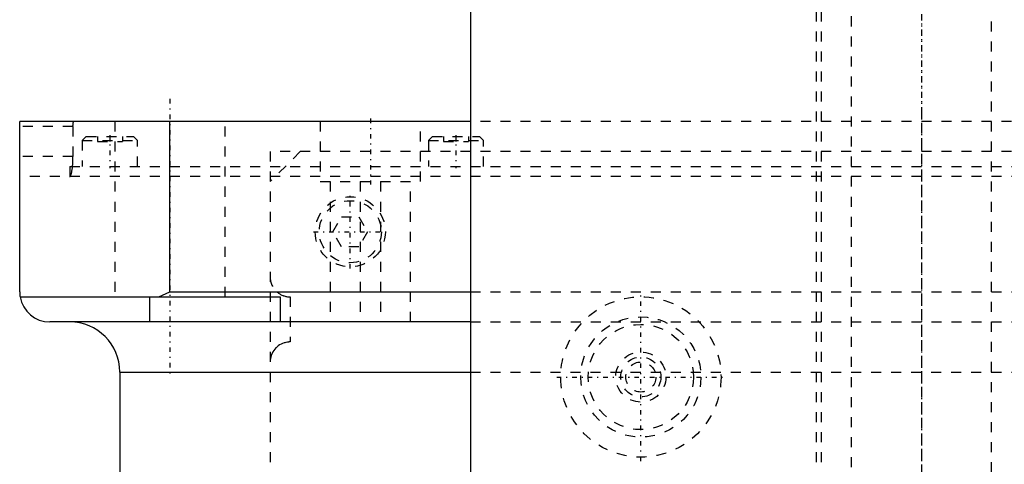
# Model space of a CAD drawing. Extents: x -90 to 90, y -146 to 645.
# Tile 11 of 14: x -90 to 8, y 282 to 327. Entities that reach past the tile are written whole.
import ezdxf

# ---------------------------------------------------------------- set-up
doc = ezdxf.new("R2010")
doc.units = 0
doc.linetypes.add('CENTER', pattern=[1.5, 0.45, -0.5, 0.05, -0.5])
doc.linetypes.add('DASHED', pattern=[2, 1, -1])
for name, color, linetype in [('AM_0', 7, 'CONTINUOUS'), ('AM_3', 7, 'DASHED'), ('AM_7', 7, 'CENTER')]:
    doc.layers.add(name, color=color, linetype=linetype)

msp = doc.modelspace()

# ---------------------------------------------------------------- linework, layer by layer
at = {"layer": 'AM_0', "color": 7, "linetype": 'CONTINUOUS'}
for p, q in [((-45, 375.5), (-45, 232.9)), ((-90, 299.5), (-90, 316.5)), ((-45, 316.5), (-90, 316.5)), ((-75, 299.5), (-75, 316.5)), ((-89.958, 299), (-64, 299)), ((-77, 296.5), (-77, 299)), ((-76.121, 299), (-75, 299.5)), ((-75, 299.5), (-45, 299.5)), ((-64, 299), (-64, 296.5)), ((-45, 296.5), (-87, 296.5)), ((-80, 291.5), (-80, 30)), ((-80, 291.5), (-45.018, 291.5))]:
    msp.add_line(p, q, dxfattribs=at)
msp.add_polyline3d([(-90, 299.5, 0), (-89.999, 299.418, 0), (-89.99, 299.251, 0), (-89.971, 299.084, 0), (-89.958, 299, 0)], dxfattribs=at)
for centre, radius, start, end in [((-87, 299.5), 3, 189.59407, 270), ((-85, 291.5), 5, 0, 90)]:
    msp.add_arc(centre, radius, start, end, dxfattribs=at)
at = {"layer": 'AM_3', "color": 6, "linetype": 'DASHED'}
for p, q in [((-7, 569), (-7, -110.5)), ((7, -110.5), (7, 569)), ((-10, 553.5), (-10, -70.5)), ((-10.5, 375.5), (-10.5, 197.5)), ((-80.5, 316.5), (-80.5, 299)), ((-69.5, 299), (-69.5, 316.5)), ((-60, 316.5), (-60, 310.5)), ((-50, 310.5), (-50, 316.5)), ((45, 316.5), (-45, 316.5)), ((-84.682, 316), (-90, 316)), ((-84.682, 316), (-84.682, 313)), ((-83.35, 315), (-83.75, 314.6)), ((-83.75, 314.6), (-83.75, 312)), ((-83.75, 314.6), (-78.25, 314.6)), ((-83.35, 315), (-78.65, 315)), ((-82.25, 315), (-82.25, 314.5)), ((-82.25, 314.5), (-79.75, 314.5)), ((-81, 315), (-81, 314.5)), ((-79.75, 315), (-79.75, 314.5)), ((-78.25, 314.6), (-78.65, 315)), ((-78.25, 312), (-78.25, 314.6)), ((-48.81, 315), (-49.21, 314.6)), ((-49.21, 314.6), (-49.21, 312)), ((-49.21, 314.6), (-43.71, 314.6)), ((-48.81, 315), (-44.11, 315)), ((-47.71, 315), (-47.71, 314.5)), ((-47.71, 314.5), (-45.21, 314.5)), ((-46.46, 315), (-46.46, 314.5)), ((-45.21, 315), (-45.21, 314.5)), ((-43.71, 314.6), (-44.11, 315)), ((-43.71, 312), (-43.71, 314.6)), ((-84.682, 313), (-90, 313)), ((65, 313.5), (-65, 313.5)), ((-65, 313.5), (-65, 37.5)), ((-62, 313.5), (-65, 310.5)), ((-85, 312), (-85, 311)), ((-85, 312), (85, 312)), ((90, 311), (-90, 311)), ((-60, 310.5), (-50, 310.5)), ((-59, 310.5), (-59, 296.5)), ((-56, 310.5), (-56, 296.5)), ((-54, 310.5), (-54, 296.5)), ((-51, 296.5), (-51, 310.5)), ((-58.732, 305.5), (-57.866, 307)), ((-57.866, 307), (-56.134, 307)), ((-56.134, 307), (-55.268, 305.5)), ((-57.866, 304), (-58.732, 305.5)), ((-55.268, 305.5), (-56.134, 304)), ((-56.134, 304), (-57.866, 304)), ((-75, 299), (-69.5, 299)), ((-63, 299), (-63, 294.5)), ((-45, 299.5), (45, 299.5)), ((-45, 296.5), (45, 296.5)), ((-45.018, 291.5), (45.018, 291.5))]:
    msp.add_line(p, q, dxfattribs=at)
for points in [[(-84.682, 316, 0), (-84.682, 316.004, 0), (-84.682, 316.011, 0), (-84.682, 316.018, 0), (-84.682, 316.021, 0), (-84.682, 316.025, 0), (-84.682, 316.032, 0), (-84.681, 316.039, 0), (-84.681, 316.046, 0), (-84.681, 316.054, 0), (-84.681, 316.061, 0), (-84.681, 316.064, 0), (-84.681, 316.068, 0), (-84.681, 316.075, 0), (-84.681, 316.082, 0), (-84.68, 316.09, 0), (-84.68, 316.097, 0), (-84.68, 316.104, 0), (-84.68, 316.108, 0), (-84.68, 316.111, 0), (-84.679, 316.119, 0), (-84.679, 316.126, 0), (-84.679, 316.129, 0), (-84.679, 316.133, 0), (-84.678, 316.14, 0), (-84.678, 316.147, 0), (-84.678, 316.151, 0), (-84.677, 316.154, 0), (-84.677, 316.161, 0), (-84.677, 316.168, 0), (-84.676, 316.175, 0), (-84.676, 316.182, 0), (-84.675, 316.189, 0), (-84.675, 316.193, 0), (-84.675, 316.196, 0), (-84.674, 316.203, 0), (-84.674, 316.21, 0), (-84.673, 316.216, 0), (-84.672, 316.223, 0), (-84.672, 316.23, 0), (-84.672, 316.233, 0), (-84.671, 316.236, 0), (-84.671, 316.243, 0), (-84.67, 316.249, 0), (-84.669, 316.256, 0), (-84.669, 316.262, 0), (-84.668, 316.268, 0), (-84.668, 316.271, 0), (-84.667, 316.274, 0), (-84.666, 316.28, 0), (-84.666, 316.286, 0), (-84.665, 316.292, 0), (-84.664, 316.298, 0), (-84.663, 316.304, 0), (-84.663, 316.307, 0), (-84.663, 316.31, 0), (-84.662, 316.315, 0), (-84.661, 316.321, 0), (-84.66, 316.326, 0), (-84.659, 316.332, 0), (-84.659, 316.337, 0), (-84.658, 316.34, 0), (-84.658, 316.342, 0), (-84.657, 316.347, 0), (-84.656, 316.352, 0), (-84.655, 316.355, 0), (-84.655, 316.357, 0), (-84.654, 316.362, 0), (-84.653, 316.367, 0), (-84.653, 316.369, 0), (-84.652, 316.372, 0), (-84.651, 316.376, 0), (-84.65, 316.381, 0), (-84.649, 316.386, 0), (-84.648, 316.39, 0), (-84.647, 316.395, 0), (-84.647, 316.397, 0), (-84.646, 316.399, 0), (-84.645, 316.403, 0), (-84.644, 316.408, 0), (-84.643, 316.412, 0), (-84.642, 316.416, 0), (-84.641, 316.42, 0), (-84.64, 316.422, 0), (-84.64, 316.424, 0), (-84.639, 316.428, 0), (-84.638, 316.431, 0), (-84.636, 316.435, 0), (-84.635, 316.439, 0), (-84.634, 316.442, 0), (-84.634, 316.444, 0), (-84.633, 316.446, 0), (-84.632, 316.449, 0), (-84.631, 316.452, 0), (-84.629, 316.455, 0), (-84.628, 316.458, 0), (-84.627, 316.461, 0), (-84.626, 316.462, 0), (-84.626, 316.464, 0), (-84.624, 316.467, 0), (-84.623, 316.469, 0), (-84.622, 316.472, 0), (-84.621, 316.474, 0), (-84.619, 316.476, 0), (-84.619, 316.477, 0), (-84.618, 316.479, 0), (-84.617, 316.481, 0), (-84.616, 316.483, 0), (-84.615, 316.484, 0), (-84.614, 316.484, 0), (-84.613, 316.486, 0), (-84.612, 316.488, 0), (-84.611, 316.489, 0), (-84.61, 316.489, 0), (-84.609, 316.491, 0), (-84.608, 316.492, 0), (-84.606, 316.493, 0), (-84.605, 316.494, 0), (-84.604, 316.496, 0), (-84.603, 316.496, 0), (-84.603, 316.496, 0), (-84.601, 316.497, 0), (-84.6, 316.498, 0), (-84.599, 316.499, 0), (-84.597, 316.499, 0), (-84.596, 316.499, 0), (-84.595, 316.5, 0), (-84.595, 316.5, 0), (-84.594, 316.5, 0), (-84.592, 316.5, 0), (-84.592, 316.5, 0)], [(-84.729, 312, 0), (-84.726, 312.025, 0), (-84.721, 312.077, 0), (-84.717, 312.129, 0), (-84.715, 312.156, 0), (-84.712, 312.183, 0), (-84.708, 312.237, 0), (-84.705, 312.292, 0), (-84.701, 312.347, 0), (-84.698, 312.403, 0), (-84.695, 312.46, 0), (-84.694, 312.488, 0), (-84.692, 312.517, 0), (-84.69, 312.574, 0), (-84.688, 312.631, 0), (-84.686, 312.688, 0), (-84.685, 312.745, 0), (-84.683, 312.802, 0), (-84.683, 312.831, 0), (-84.683, 312.859, 0), (-84.682, 312.916, 0), (-84.682, 312.972, 0), (-84.682, 313, 0)], [(-85, 311.001, 0), (-84.992, 311.004, 0), (-84.975, 311.015, 0), (-84.957, 311.031, 0), (-84.949, 311.042, 0), (-84.94, 311.054, 0), (-84.923, 311.083, 0), (-84.905, 311.119, 0), (-84.888, 311.161, 0), (-84.871, 311.208, 0), (-84.855, 311.262, 0), (-84.847, 311.291, 0), (-84.839, 311.321, 0), (-84.823, 311.384, 0), (-84.808, 311.453, 0), (-84.794, 311.525, 0), (-84.781, 311.6, 0), (-84.768, 311.68, 0), (-84.762, 311.722, 0), (-84.756, 311.766, 0), (-84.745, 311.856, 0), (-84.734, 311.951, 0), (-84.729, 312, 0)], [(-85.012, 311, 0), (-85.01, 311, 0), (-85.006, 311, 0), (-85.002, 311.001, 0), (-85, 311.001, 0)], [(-64.323, 299.5, 0), (-64.293, 299.474, 0), (-64.231, 299.424, 0), (-64.169, 299.377, 0), (-64.137, 299.355, 0), (-64.105, 299.333, 0), (-64.039, 299.291, 0), (-63.97, 299.251, 0), (-63.899, 299.213, 0), (-63.826, 299.178, 0), (-63.75, 299.146, 0), (-63.712, 299.131, 0), (-63.674, 299.117, 0), (-63.595, 299.091, 0), (-63.516, 299.068, 0), (-63.436, 299.048, 0), (-63.356, 299.032, 0), (-63.276, 299.019, 0), (-63.236, 299.014, 0), (-63.196, 299.01, 0), (-63.117, 299.003, 0), (-63.039, 299, 0), (-63, 299, 0)], [(-63, 294.5, 0), (-63.016, 294.5, 0), (-63.048, 294.499, 0), (-63.079, 294.498, 0), (-63.095, 294.498, 0), (-63.11, 294.497, 0), (-63.141, 294.495, 0), (-63.172, 294.493, 0), (-63.276, 294.481, 0), (-63.448, 294.449, 0), (-63.53, 294.428, 0), (-63.61, 294.405, 0), (-63.765, 294.348, 0), (-63.913, 294.279, 0), (-64.054, 294.2, 0), (-64.187, 294.11, 0), (-64.311, 294.01, 0), (-64.37, 293.957, 0), (-64.428, 293.901, 0), (-64.535, 293.782, 0), (-64.634, 293.654, 0), (-64.722, 293.517, 0), (-64.769, 293.433, 0), (-64.782, 293.409, 0), (-64.794, 293.384, 0), (-64.8, 293.371, 0), (-64.806, 293.359, 0), (-64.818, 293.334, 0), (-64.829, 293.308, 0), (-64.841, 293.282, 0), (-64.852, 293.255, 0), (-64.863, 293.228, 0), (-64.868, 293.214, 0), (-64.874, 293.2, 0), (-64.884, 293.171, 0), (-64.894, 293.142, 0), (-64.899, 293.127, 0), (-64.904, 293.113, 0), (-64.913, 293.082, 0), (-64.922, 293.052, 0), (-64.927, 293.036, 0), (-64.931, 293.02, 0), (-64.939, 292.988, 0), (-64.947, 292.956, 0), (-64.955, 292.923, 0), (-64.962, 292.89, 0), (-64.968, 292.856, 0), (-64.971, 292.839, 0), (-64.974, 292.821, 0), (-64.979, 292.786, 0), (-64.984, 292.75, 0), (-64.989, 292.713, 0), (-64.992, 292.676, 0), (-64.995, 292.638, 0), (-64.996, 292.619, 0), (-64.998, 292.599, 0), (-64.999, 292.56, 0), (-65, 292.52, 0), (-65, 292.5, 0)]]:
    msp.add_polyline3d(points, dxfattribs=at)
for centre, radius in [((-57, 305.5), 3.5), ((-57, 305.5), 3.1), ((-28, 291), 8), ((-28, 291), 6), ((-28, 291), 5.25), ((-28, 291), 2.5), ((-28, 291), 2), ((-28, 291), 1.5)]:
    msp.add_circle(centre, radius, dxfattribs=at)
msp.add_arc((-63, 301), 2, 180, 228.59038, dxfattribs=at)
at = {"layer": 'AM_7', "color": 4, "linetype": 'CENTER'}
for p, q in [((0, 644.975), (0, -146.475)), ((0, 384.4), (0, 188.6)), ((-75, 318.75), (-75, 291.25)), ((-55, 316.8), (-55, 310.2)), ((0, 317.3), (0, -16.925)), ((-81, 315.15), (-81, 311.85)), ((-46.46, 315.15), (-46.46, 311.85)), ((-57, 301.825), (-57, 309.175)), ((-60.675, 305.5), (-53.325, 305.5)), ((-28, 282.6), (-28, 299.4)), ((-36.4, 291), (-19.6, 291))]:
    msp.add_line(p, q, dxfattribs=at)

doc.saveas('drawing.dxf')
